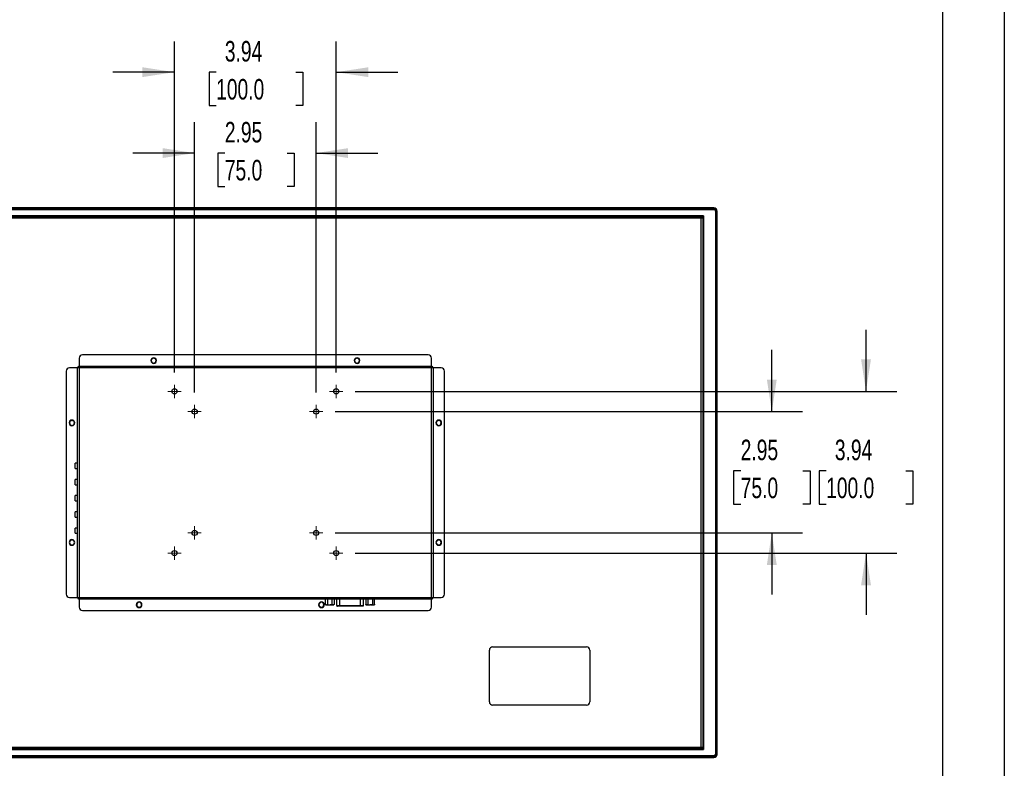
# Model space of a CAD drawing. Header units: inches. Extents: x 0 to 66, y 0 to 51.
# Tile 4 of 5: x 42.1 to 66, y 12 to 30.3. Entities that reach past the tile are written whole.
import ezdxf

# ---------------------------------------------------------------- set-up
doc = ezdxf.new("R2010")
doc.units = ezdxf.units.IN
doc.header["$LTSCALE"] = 6
doc.header["$MEASUREMENT"] = 0
doc.layers.add('DIMENSIONS', color=140, linetype='Continuous', lineweight=25)
doc.layers.add('TEXT', color=140, linetype='Continuous', lineweight=25)
doc.styles.add('SLDTEXTSTYLE0', font='TXT', dxfattribs={"width": 0.7})
doc.dimstyles.new('SLDDIMSTYLE2', dxfattribs={"dimtxt": 0.509766, "dimasz": 0.78, "dimexe": 0, "dimexo": 0.0625, "dimgap": 0.127441, "dimtad": 0, "dimtih": 1, "dimtoh": 1, "dimrnd": 1e-09, "dimzin": 12, "dimdsep": 46, "dimtxsty": 'SLDTEXTSTYLE0', "dimsah": 1, "dimcen": 0.09, "dimadec": 0, "dimazin": 3, "dimtfac": 1, "dimtmove": 0, "dimatfit": 0, "dimfxl": 0, "dimfrac": 2, "dimtolj": 1, "dimtzin": 12, "dimarcsym": 0})

# ---------------------------------------------------------------- blocks, each defined once
blk = doc.blocks.new('_D_6')
at = {"layer": 'DIMENSIONS'}
for p, q in [((46.309, 21.185), (46.309, 27.764)), ((49.262, 21.185), (49.262, 27.764)), ((46.309, 27.014), (44.809, 27.014)), ((47.043, 27.014), (46.872, 27.014)), ((46.872, 27.014), (46.872, 26.204)), ((48.558, 27.014), (48.729, 27.014)), ((48.729, 27.014), (48.729, 26.204)), ((49.262, 27.014), (50.762, 27.014)), ((46.872, 26.204), (47.043, 26.204)), ((48.729, 26.204), (48.558, 26.204))]:
    blk.add_line(p, q, dxfattribs=at)
for points in [[(46.309, 27.014), (45.529, 27.134), (45.529, 26.894)], [(49.262, 27.014), (50.042, 26.894), (50.042, 27.134)]]:
    blk.add_solid(points, dxfattribs=at)
at = {"layer": 'DIMENSIONS', "char_height": 0.5, "attachment_point": 1, "style": 'SLDTEXTSTYLE0'}
for s, insert in [('2.95', (47.043, 27.773)), ('75.0', (47.043, 26.848))]:
    blk.add_mtext(s, dxfattribs=dict(at, insert=insert))
blk = doc.blocks.new('_D_7')
at = {"layer": 'DIMENSIONS'}
for p, q in [((45.817, 21.678), (45.817, 29.733)), ((49.754, 21.678), (49.754, 29.733)), ((45.817, 28.983), (44.317, 28.983)), ((46.831, 28.983), (46.66, 28.983)), ((46.66, 28.983), (46.66, 28.173)), ((48.77, 28.983), (48.941, 28.983)), ((48.941, 28.983), (48.941, 28.173)), ((49.754, 28.983), (51.254, 28.983)), ((46.66, 28.173), (46.831, 28.173)), ((48.941, 28.173), (48.77, 28.173))]:
    blk.add_line(p, q, dxfattribs=at)
for points in [[(45.817, 28.983), (45.037, 29.103), (45.037, 28.863)], [(49.754, 28.983), (50.534, 28.863), (50.534, 29.103)]]:
    blk.add_solid(points, dxfattribs=at)
at = {"layer": 'DIMENSIONS', "char_height": 0.5, "attachment_point": 1, "style": 'SLDTEXTSTYLE0'}
for s, insert in [('3.94', (47.043, 29.742)), ('100.0', (46.831, 28.817))]:
    blk.add_mtext(s, dxfattribs=dict(at, insert=insert))
blk = doc.blocks.new('_D_8')
at = {"layer": 'DIMENSIONS'}
for p, q in [((60.346, 20.723), (60.346, 22.223)), ((49.724, 20.723), (61.096, 20.723)), ((59.589, 19.281), (59.418, 19.281)), ((59.418, 19.281), (59.418, 18.471)), ((61.104, 19.281), (61.275, 19.281)), ((61.275, 19.281), (61.275, 18.471)), ((59.418, 18.471), (59.589, 18.471)), ((61.275, 18.471), (61.104, 18.471)), ((49.724, 17.77), (61.096, 17.77)), ((60.346, 17.77), (60.346, 16.27))]:
    blk.add_line(p, q, dxfattribs=at)
for points in [[(60.346, 20.723), (60.466, 21.503), (60.226, 21.503)], [(60.346, 17.77), (60.226, 16.99), (60.466, 16.99)]]:
    blk.add_solid(points, dxfattribs=at)
at = {"layer": 'DIMENSIONS', "char_height": 0.5, "attachment_point": 1, "style": 'SLDTEXTSTYLE0'}
for s, insert in [('2.95', (59.589, 20.04)), ('75.0', (59.589, 19.116))]:
    blk.add_mtext(s, dxfattribs=dict(at, insert=insert))
blk = doc.blocks.new('_D_9')
at = {"layer": 'DIMENSIONS'}
for p, q in [((62.637, 21.215), (62.637, 22.715)), ((50.216, 21.215), (63.387, 21.215)), ((61.667, 19.281), (61.496, 19.281)), ((61.496, 19.281), (61.496, 18.471)), ((63.606, 19.281), (63.777, 19.281)), ((63.777, 19.281), (63.777, 18.471)), ((61.496, 18.471), (61.667, 18.471)), ((63.777, 18.471), (63.606, 18.471)), ((50.216, 17.278), (63.387, 17.278)), ((62.637, 17.278), (62.637, 15.778))]:
    blk.add_line(p, q, dxfattribs=at)
for points in [[(62.637, 21.215), (62.757, 21.995), (62.517, 21.995)], [(62.637, 17.278), (62.517, 16.498), (62.757, 16.498)]]:
    blk.add_solid(points, dxfattribs=at)
at = {"layer": 'DIMENSIONS', "char_height": 0.5, "attachment_point": 1, "style": 'SLDTEXTSTYLE0'}
for s, insert in [('3.94', (61.879, 20.04)), ('100.0', (61.667, 19.116))]:
    blk.add_mtext(s, dxfattribs=dict(at, insert=insert))
blk = doc.blocks.new('SW_CENTERMARKSYMBOL_5')
at = {"color": 0, "linetype": 'Continuous', "lineweight": 18}
for p, q in [((-0.1, 0), (-0.1625, 0)), ((0, 0), (-0.1, 0)), ((0, 0.1), (0, 0.1625)), ((0, 0), (0, 0.1)), ((0, 0), (0, -0.1)), ((0, 0), (0.1, 0)), ((0.1, 0), (0.1625, 0)), ((0, -0.1), (0, -0.1625))]:
    blk.add_line(p, q, dxfattribs=at)
blk = doc.blocks.new('SW_CENTERMARKSYMBOL_6')
at = {"color": 0, "linetype": 'Continuous', "lineweight": 18}
for p, q in [((-0.1, 0), (-0.1625, 0)), ((0, 0), (-0.1, 0)), ((0, 0.1), (0, 0.1625)), ((0, 0), (0, 0.1)), ((0, 0), (0, -0.1)), ((0, 0), (0.1, 0)), ((0.1, 0), (0.1625, 0)), ((0, -0.1), (0, -0.1625))]:
    blk.add_line(p, q, dxfattribs=at)
blk = doc.blocks.new('SW_CENTERMARKSYMBOL_7')
at = {"color": 0, "linetype": 'Continuous', "lineweight": 18}
for p, q in [((-0.1, 0), (-0.1625, 0)), ((0, 0), (-0.1, 0)), ((0, 0.1), (0, 0.1625)), ((0, 0), (0, 0.1)), ((0, 0), (0, -0.1)), ((0, 0), (0.1, 0)), ((0.1, 0), (0.1625, 0)), ((0, -0.1), (0, -0.1625))]:
    blk.add_line(p, q, dxfattribs=at)
blk = doc.blocks.new('SW_CENTERMARKSYMBOL_8')
at = {"color": 0, "linetype": 'Continuous', "lineweight": 18}
for p, q in [((-0.1, 0), (-0.1625, 0)), ((0, 0), (-0.1, 0)), ((0, 0.1), (0, 0.1625)), ((0, 0), (0, 0.1)), ((0, 0), (0, -0.1)), ((0, 0), (0.1, 0)), ((0.1, 0), (0.1625, 0)), ((0, -0.1), (0, -0.1625))]:
    blk.add_line(p, q, dxfattribs=at)
blk = doc.blocks.new('SW_CENTERMARKSYMBOL_9')
at = {"color": 0, "linetype": 'Continuous', "lineweight": 18}
for p, q in [((-0.1, 0), (-0.1625, 0)), ((0, 0), (-0.1, 0)), ((0, 0.1), (0, 0.1625)), ((0, 0), (0, 0.1)), ((0, 0), (0, -0.1)), ((0, 0), (0.1, 0)), ((0.1, 0), (0.1625, 0)), ((0, -0.1), (0, -0.1625))]:
    blk.add_line(p, q, dxfattribs=at)
blk = doc.blocks.new('SW_CENTERMARKSYMBOL_10')
at = {"color": 0, "linetype": 'Continuous', "lineweight": 18}
for p, q in [((-0.1, 0), (-0.1625, 0)), ((0, 0), (-0.1, 0)), ((0, 0.1), (0, 0.1625)), ((0, 0), (0, 0.1)), ((0, 0), (0, -0.1)), ((0, 0), (0.1, 0)), ((0.1, 0), (0.1625, 0)), ((0, -0.1), (0, -0.1625))]:
    blk.add_line(p, q, dxfattribs=at)
blk = doc.blocks.new('SW_CENTERMARKSYMBOL_11')
at = {"color": 0, "linetype": 'Continuous', "lineweight": 18}
for p, q in [((-0.1, 0), (-0.1625, 0)), ((0, 0), (-0.1, 0)), ((0, 0.1), (0, 0.1625)), ((0, 0), (0, 0.1)), ((0, 0), (0, -0.1)), ((0, 0), (0.1, 0)), ((0.1, 0), (0.1625, 0)), ((0, -0.1), (0, -0.1625))]:
    blk.add_line(p, q, dxfattribs=at)
blk = doc.blocks.new('SW_CENTERMARKSYMBOL_12')
at = {"color": 0, "linetype": 'Continuous', "lineweight": 18}
for p, q in [((-0.1, 0), (-0.1625, 0)), ((0, 0), (-0.1, 0)), ((0, 0.1), (0, 0.1625)), ((0, 0), (0, 0.1)), ((0, 0), (0, -0.1)), ((0, 0), (0.1, 0)), ((0.1, 0), (0.1625, 0)), ((0, -0.1), (0, -0.1625))]:
    blk.add_line(p, q, dxfattribs=at)

msp = doc.modelspace()

# ---------------------------------------------------------------- linework, layer by layer
at = {"color": 7, "linetype": 'Continuous'}
msp.add_line((66.001, 51.001), (66.001, 0.001), dxfattribs=at)
for p, q in [((58.936, 25.683), (36.635, 25.683)), ((58.936, 25.663), (36.635, 25.663)), ((36.635, 25.643), (58.936, 25.643)), ((36.635, 25.643), (58.936, 25.643)), ((36.89, 25.485), (58.681, 25.485)), ((58.681, 25.485), (36.89, 25.485)), ((36.941, 25.473), (58.629, 25.473)), ((58.629, 25.434), (36.941, 25.434)), ((58.629, 25.473), (58.629, 25.434)), ((58.629, 12.559), (58.629, 25.434)), ((58.669, 25.434), (58.629, 25.434)), ((58.669, 25.434), (58.669, 12.559)), ((58.681, 25.485), (58.681, 12.5)), ((58.681, 25.485), (58.681, 12.5)), ((58.975, 25.604), (58.975, 12.381)), ((58.975, 25.604), (58.975, 12.381)), ((58.995, 12.381), (58.995, 25.604)), ((59.014, 12.381), (59.014, 25.604)), ((51.99, 22.101), (43.581, 22.101)), ((43.502, 22.022), (43.502, 21.825)), ((43.502, 21.825), (52.069, 21.825)), ((43.502, 21.825), (43.502, 21.786)), ((52.069, 21.825), (52.069, 22.022)), ((52.069, 21.786), (52.069, 21.825)), ((43.187, 21.707), (43.187, 16.278)), ((43.463, 21.786), (43.266, 21.786)), ((43.463, 16.199), (43.463, 21.786)), ((43.502, 21.786), (43.463, 21.786)), ((52.069, 21.786), (43.502, 21.786)), ((43.502, 21.786), (43.502, 16.199)), ((52.108, 21.786), (52.069, 21.786)), ((52.069, 16.199), (52.069, 21.786)), ((52.108, 21.786), (52.108, 16.199)), ((52.305, 21.786), (52.108, 21.786)), ((52.384, 16.278), (52.384, 21.707)), ((43.463, 19.464), (43.403, 19.464)), ((43.403, 19.4), (43.403, 19.464)), ((43.403, 19.336), (43.403, 19.4)), ((43.403, 19.336), (43.463, 19.336)), ((43.463, 19.071), (43.403, 19.071)), ((43.403, 19.006), (43.403, 19.071)), ((43.403, 18.942), (43.403, 19.006)), ((43.403, 18.942), (43.463, 18.942)), ((43.463, 18.677), (43.403, 18.677)), ((43.403, 18.613), (43.403, 18.677)), ((43.403, 18.549), (43.403, 18.613)), ((43.403, 18.549), (43.463, 18.549)), ((43.463, 18.283), (43.403, 18.283)), ((43.403, 18.219), (43.403, 18.283)), ((43.403, 18.155), (43.403, 18.219)), ((43.403, 18.155), (43.463, 18.155)), ((43.463, 17.889), (43.403, 17.889)), ((43.403, 17.825), (43.403, 17.889)), ((43.403, 17.761), (43.403, 17.825)), ((43.403, 17.761), (43.463, 17.761)), ((43.266, 16.199), (43.463, 16.199)), ((43.463, 16.199), (43.502, 16.199)), ((43.502, 16.199), (43.502, 16.16)), ((43.502, 16.199), (52.069, 16.199)), ((52.069, 16.16), (43.502, 16.16)), ((43.502, 16.16), (43.502, 15.963)), ((49.488, 16.032), (49.488, 16.16)), ((49.541, 16.16), (49.541, 16.032)), ((49.647, 16.16), (49.647, 16.032)), ((49.7, 16.16), (49.7, 16.032)), ((49.765, 16), (49.765, 16.16)), ((49.828, 16.16), (49.828, 16)), ((50.345, 16), (50.345, 16.16)), ((50.408, 16.16), (50.408, 16)), ((50.472, 16.16), (50.472, 16.032)), ((50.525, 16.16), (50.525, 16.032)), ((50.631, 16.16), (50.631, 16.032)), ((50.685, 16.032), (50.685, 16.16)), ((52.069, 16.199), (52.108, 16.199)), ((52.069, 16.16), (52.069, 16.199)), ((52.069, 15.963), (52.069, 16.16)), ((52.108, 16.199), (52.305, 16.199)), ((43.581, 15.884), (51.99, 15.884)), ((49.501, 16.018), (49.51, 16.018)), ((49.51, 16.018), (49.519, 16.018)), ((49.519, 16.018), (49.585, 16.018)), ((49.585, 16.018), (49.603, 16.018)), ((49.603, 16.018), (49.669, 16.018)), ((49.669, 16.018), (49.678, 16.018)), ((49.678, 16.018), (49.687, 16.018)), ((49.765, 16), (49.828, 16)), ((49.828, 15.985), (49.78, 15.985)), ((49.828, 16), (49.828, 15.985)), ((49.828, 16), (50.345, 16)), ((50.345, 15.985), (49.828, 15.985)), ((50.345, 15.985), (50.345, 16)), ((50.345, 16), (50.408, 16)), ((50.392, 15.985), (50.345, 15.985)), ((50.486, 16.018), (50.494, 16.018)), ((50.494, 16.018), (50.503, 16.018)), ((50.507, 16.018), (50.564, 16.018)), ((50.587, 16.018), (50.569, 16.018)), ((50.587, 16.018), (50.653, 16.018)), ((50.653, 16.018), (50.663, 16.018)), ((50.663, 16.018), (50.671, 16.018)), ((53.477, 13.66), (53.477, 14.92)), ((53.556, 14.999), (55.839, 14.999)), ((55.918, 14.92), (55.918, 13.66)), ((55.839, 13.581), (53.556, 13.581)), ((36.89, 12.5), (58.681, 12.5)), ((58.681, 12.5), (36.89, 12.5)), ((36.941, 12.559), (58.629, 12.559)), ((58.629, 12.52), (36.941, 12.52)), ((58.629, 12.559), (58.669, 12.559)), ((58.629, 12.559), (58.629, 12.52)), ((58.936, 12.342), (36.635, 12.342)), ((58.936, 12.342), (36.635, 12.342)), ((36.635, 12.322), (58.936, 12.322)), ((36.635, 12.302), (58.936, 12.302))]:
    msp.add_line(p, q)
for centre in [(45.817, 21.215), (49.754, 21.215), (46.309, 20.723), (49.262, 20.723), (46.309, 17.77), (49.262, 17.77), (45.817, 17.278), (49.754, 17.278)]:
    msp.add_circle(centre, 0.0625)
for centre, radius, start, end in [((58.936, 25.604), 0.0787, 0, 90), ((58.936, 25.604), 0.0591, 0, 90), ((58.936, 25.604), 0.0394, 0, 90), ((58.936, 25.604), 0.0394, 0, 90), ((58.629, 25.434), 0.0394, 0, 90), ((43.581, 22.022), 0.0787, 90, 180), ((45.313, 21.963), 0.0689, 0, 180), ((50.258, 21.963), 0.0689, 0, 180), ((51.99, 22.022), 0.0787, 0, 90), ((43.502, 21.786), 0.0394, 90, 180), ((45.313, 21.963), 0.0689, 180, 0), ((45.313, 21.963), 0.0591, 0, 180), ((45.313, 21.963), 0.0591, 180, 0), ((50.258, 21.963), 0.0689, 180, 0), ((50.258, 21.963), 0.0591, 0, 180), ((50.258, 21.963), 0.0591, 180, 0), ((52.069, 21.786), 0.0394, 0, 90), ((43.266, 21.707), 0.0787, 90, 180), ((52.305, 21.707), 0.0787, 0, 90), ((43.325, 20.447), 0.0689, 0, 180), ((43.325, 20.447), 0.0689, 180, 0), ((43.325, 20.447), 0.0591, 0, 180), ((43.325, 20.447), 0.0591, 180, 0), ((52.246, 20.447), 0.0689, 0, 180), ((52.246, 20.447), 0.0689, 180, 0), ((52.246, 20.447), 0.0591, 0, 180), ((52.246, 20.447), 0.0591, 180, 0), ((43.325, 17.538), 0.0689, 0, 180), ((43.325, 17.538), 0.0689, 180, 0), ((43.325, 17.538), 0.0591, 0, 180), ((43.325, 17.538), 0.0591, 180, 0), ((52.246, 17.538), 0.0689, 0, 180), ((52.246, 17.538), 0.0689, 180, 0), ((52.246, 17.538), 0.0591, 0, 180), ((52.246, 17.538), 0.0591, 180, 0), ((43.266, 16.278), 0.0787, 180, 270), ((43.502, 16.199), 0.0394, 180, 270), ((44.959, 16.022), 0.0689, 0, 180), ((44.959, 16.022), 0.0591, 0, 180), ((49.392, 16.022), 0.0689, 0, 180), ((49.392, 16.022), 0.0591, 0, 180), ((52.069, 16.199), 0.0394, 270, 0), ((52.305, 16.278), 0.0787, 270, 0), ((43.581, 15.963), 0.0787, 180, 270), ((44.959, 16.022), 0.0689, 180, 0), ((44.959, 16.022), 0.0591, 180, 0), ((49.392, 16.022), 0.0689, 180, 0), ((49.392, 16.022), 0.0591, 180, 0), ((49.501, 16.032), 0.0138, 220.7775, 270), ((49.687, 16.032), 0.0138, 270, 321.1364), ((49.687, 16.032), 0.0138, 340.4362, 0), ((50.486, 16.032), 0.0138, 220.7769, 269.9972), ((50.671, 16.032), 0.0138, 270.0028, 321.1368), ((50.671, 16.032), 0.0138, 340.4359, 0), ((51.99, 15.963), 0.0787, 270, 0), ((53.556, 14.92), 0.0787, 90, 180), ((55.839, 14.92), 0.0787, 0, 90), ((53.556, 13.66), 0.0787, 180, 270), ((55.839, 13.66), 0.0787, 270, 0), ((58.629, 12.559), 0.0394, 270, 0), ((58.936, 12.381), 0.0394, 270, 0), ((58.936, 12.381), 0.0394, 270, 0), ((58.936, 12.381), 0.0591, 270, 0), ((58.936, 12.381), 0.0787, 270, 0)]:
    msp.add_arc(centre, radius, start, end)
for points, knots in [([(49.51, 16.018), (49.505, 16.018), (49.502, 16.018), (49.496, 16.019), (49.494, 16.02), (49.491, 16.023), (49.49, 16.025), (49.488, 16.028), (49.488, 16.03), (49.488, 16.032)], [0, 0, 0, 0, 0.25, 0.25, 0.5, 0.5, 0.75, 0.75, 1, 1, 1, 1]), ([(49.519, 16.018), (49.523, 16.018), (49.526, 16.018), (49.532, 16.019), (49.534, 16.02), (49.538, 16.023), (49.539, 16.025), (49.541, 16.028), (49.541, 16.03), (49.541, 16.032)], [0, 0, 0, 0, 0.25, 0.25, 0.5, 0.5, 0.75, 0.75, 1, 1, 1, 1]), ([(49.541, 16.032), (49.541, 16.03), (49.541, 16.028), (49.545, 16.025), (49.547, 16.023), (49.554, 16.02), (49.558, 16.019), (49.57, 16.018), (49.576, 16.018), (49.585, 16.018)], [0, 0, 0, 0, 0.25, 0.25, 0.5, 0.5, 0.75, 0.75, 1, 1, 1, 1]), ([(49.647, 16.032), (49.647, 16.03), (49.647, 16.028), (49.643, 16.025), (49.641, 16.023), (49.634, 16.02), (49.63, 16.019), (49.618, 16.018), (49.612, 16.018), (49.603, 16.018)], [0, 0, 0, 0, 0.25, 0.25, 0.5, 0.5, 0.75, 0.75, 1, 1, 1, 1]), ([(49.669, 16.018), (49.665, 16.018), (49.662, 16.018), (49.656, 16.019), (49.654, 16.02), (49.65, 16.023), (49.649, 16.025), (49.647, 16.028), (49.647, 16.03), (49.647, 16.032)], [0, 0, 0, 0, 0.25, 0.25, 0.5, 0.5, 0.75, 0.75, 1, 1, 1, 1]), ([(49.7, 16.032), (49.7, 16.03), (49.7, 16.028), (49.698, 16.025), (49.697, 16.023), (49.694, 16.02), (49.692, 16.019), (49.686, 16.018), (49.683, 16.018), (49.678, 16.018)], [0, 0, 0, 0, 0.25, 0.25, 0.5, 0.5, 0.75, 0.75, 1, 1, 1, 1]), ([(49.765, 16), (49.765, 16), (49.765, 15.998), (49.765, 15.996), (49.766, 15.993), (49.768, 15.991), (49.769, 15.989), (49.771, 15.988), (49.773, 15.986), (49.775, 15.985), (49.778, 15.985), (49.78, 15.985), (49.78, 15.985)], [0, 0, 0, 0, 0.0977344, 0.1959424, 0.2946412, 0.3938456, 0.4935664, 0.5938101, 0.6945789, 0.7958709, 0.8976806, 1, 1, 1, 1]), ([(50.408, 16), (50.408, 16), (50.407, 15.998), (50.407, 15.996), (50.406, 15.993), (50.405, 15.991), (50.403, 15.989), (50.401, 15.987), (50.398, 15.986), (50.395, 15.985), (50.393, 15.985), (50.392, 15.985)], [0, 0, 0, 0, 0.093071, 0.190617, 0.292657, 0.399206, 0.510277, 0.625882, 0.746032, 0.870736, 1, 1, 1, 1]), ([(50.494, 16.018), (50.49, 16.018), (50.486, 16.018), (50.481, 16.019), (50.479, 16.02), (50.475, 16.023), (50.474, 16.025), (50.472, 16.028), (50.472, 16.03), (50.472, 16.032)], [0, 0, 0, 0, 0.25, 0.25, 0.5, 0.5, 0.75, 0.75, 1, 1, 1, 1]), ([(50.503, 16.018), (50.507, 16.018), (50.511, 16.018), (50.516, 16.019), (50.519, 16.02), (50.522, 16.023), (50.523, 16.025), (50.525, 16.028), (50.525, 16.03), (50.525, 16.032)], [0, 0, 0, 0, 0.25, 0.25, 0.5, 0.5, 0.75, 0.75, 1, 1, 1, 1]), ([(50.525, 16.032), (50.525, 16.03), (50.526, 16.028), (50.529, 16.025), (50.531, 16.023), (50.538, 16.02), (50.543, 16.019), (50.554, 16.018), (50.561, 16.018), (50.569, 16.018)], [0, 0, 0, 0, 0.25, 0.25, 0.5, 0.5, 0.75, 0.75, 1, 1, 1, 1]), ([(50.631, 16.032), (50.631, 16.03), (50.631, 16.028), (50.628, 16.025), (50.625, 16.023), (50.618, 16.02), (50.614, 16.019), (50.603, 16.018), (50.596, 16.018), (50.587, 16.018)], [0, 0, 0, 0, 0.25, 0.25, 0.5, 0.5, 0.75, 0.75, 1, 1, 1, 1]), ([(50.653, 16.018), (50.649, 16.018), (50.646, 16.018), (50.64, 16.019), (50.638, 16.02), (50.634, 16.023), (50.633, 16.025), (50.632, 16.028), (50.631, 16.03), (50.631, 16.032)], [0, 0, 0, 0, 0.25, 0.25, 0.5, 0.5, 0.75, 0.75, 1, 1, 1, 1]), ([(50.685, 16.032), (50.685, 16.03), (50.684, 16.028), (50.683, 16.025), (50.681, 16.023), (50.678, 16.02), (50.676, 16.019), (50.67, 16.018), (50.667, 16.018), (50.663, 16.018)], [0, 0, 0, 0, 0.25, 0.25, 0.5, 0.5, 0.75, 0.75, 1, 1, 1, 1])]:
    msp.add_open_spline(points, degree=3, knots=knots)
at = {"layer": 'TEXT'}
msp.add_line((64.5, 49.5), (64.5, 1.5), dxfattribs=at)

# ---------------------------------------------------------------- block references
at = {"color": 179, "linetype": 'Continuous', "lineweight": 18}
for name, p in [('SW_CENTERMARKSYMBOL_7', (45.817, 21.215)), ('SW_CENTERMARKSYMBOL_5', (49.754, 21.215)), ('SW_CENTERMARKSYMBOL_8', (46.309, 20.723)), ('SW_CENTERMARKSYMBOL_6', (49.262, 20.723)), ('SW_CENTERMARKSYMBOL_10', (46.309, 17.77)), ('SW_CENTERMARKSYMBOL_11', (49.262, 17.77)), ('SW_CENTERMARKSYMBOL_9', (45.817, 17.278)), ('SW_CENTERMARKSYMBOL_12', (49.754, 17.278))]:
    msp.add_blockref(name, p, dxfattribs=at)

# ---------------------------------------------------------------- dimensions: what is measured, and where the dimension line sits
at = {"layer": 'DIMENSIONS'}
for base, p1, p2, picture, middle in [((49.754, 28.983), (45.817, 21.378), (49.754, 21.378), '_D_7', (47.8, 28.983)), ((49.262, 27.014), (46.309, 20.885), (49.262, 20.885), '_D_6', (47.8, 27.014))]:
    dim = msp.add_linear_dim(base=base, p1=p1, p2=p2, dimstyle='SLDDIMSTYLE2', dxfattribs=at)
    dim.commit()
    dim.dimension.update_dxf_attribs({"geometry": picture, "text_midpoint": middle, "dimtype": 160})
for base, p1, p2, picture, middle in [((62.637, 17.278), (49.916, 21.215), (49.916, 17.278), '_D_9', (62.637, 19.281)), ((60.346, 17.77), (49.424, 20.723), (49.424, 17.77), '_D_8', (60.346, 19.281))]:
    dim = msp.add_linear_dim(base=base, p1=p1, p2=p2, angle=90, dimstyle='SLDDIMSTYLE2', dxfattribs=at)
    dim.commit()
    dim.dimension.update_dxf_attribs({"geometry": picture, "text_midpoint": middle, "dimtype": 160})

doc.saveas('drawing.dxf')
